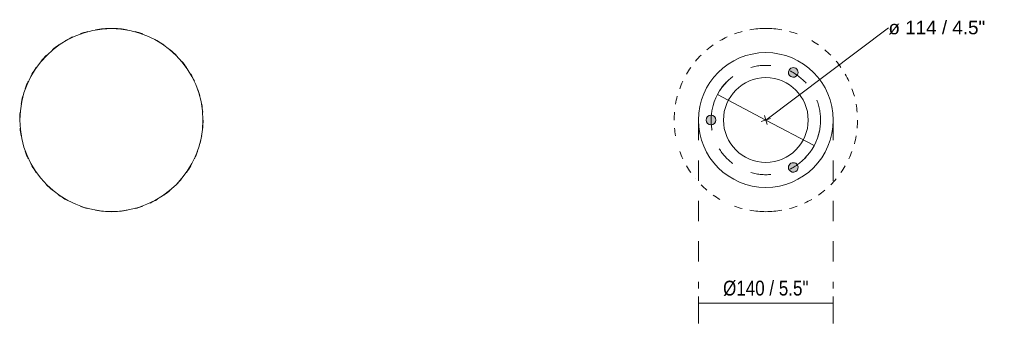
# Model space of a CAD drawing. Header units: millimetres. Extents: x -6911 to -5319, y -348 to 6696.
# Tile 2 of 2: x -6341 to -5319, y 6379 to 6696. Entities that reach past the tile are written whole.
import ezdxf

# ---------------------------------------------------------------- set-up
doc = ezdxf.new("R2010")
doc.units = ezdxf.units.MM
doc.linetypes.add('Dash', pattern=[42, 21, -21])
doc.layers.add('A-ANNO-DIMS', color=7, linetype='Dash', lineweight=9, true_color=0xd2d2d2)
for name, color, linetype, lineweight in [('A-ANNO-DIMS-7', 7, 'Continuous', 9), ('A-DETL-GENF', 7, 'Continuous', 9), ('E-LITE-EQPM', 7, 'Continuous', 20)]:
    doc.layers.add(name, color=color, linetype=linetype, lineweight=lineweight)
doc.styles.add('Arial', font='arial.ttf', dxfattribs={"height": 14})
doc.styles.add('Arial Narrow', font='ARIALN.TTF', dxfattribs={"height": 15.4})
doc.dimstyles.new('Diameter_-_3mm_Arial', dxfattribs={"dimscale": 304.8, "dimtxt": 14.283632, "dimasz": 0, "dimexe": 0.055118, "dimexo": 0, "dimgap": 0.034449, "dimtad": 3, "dimjust": 3, "dimtih": 1, "dimtoh": 1, "dimdec": 0, "dimzin": 0, "dimdsep": 46, "dimtxsty": 'Arial', "dimblk1": 'NONE', "dimblk2": 'NONE', "dimsah": 1, "dimcen": 0.09, "dimadec": 0, "dimazin": 0, "dimtfac": 1, "dimtdec": 4, "dimtix": 1, "dimtmove": 0, "dimatfit": 2, "dimfxl": 1, "dimtvp": 1, "dimtolj": 1, "dimtzin": 0, "dimarcsym": 2})
doc.dimstyles.new('FARO_-_2_2mm_Arial_Narrow_mm_Inch_Left', dxfattribs={"dimscale": 304.8, "dimtxt": 15.760837, "dimasz": 0, "dimexe": 0.068898, "dimexo": 0.0625, "dimgap": 0.011483, "dimtad": 1, "dimdec": 0, "dimzin": 0, "dimdsep": 46, "dimtxsty": 'Arial Narrow', "dimblk1": 'NONE', "dimblk2": 'NONE', "dimsah": 1, "dimcen": 0.09, "dimadec": 0, "dimazin": 0, "dimtfac": 1, "dimtdec": 4, "dimtix": 1, "dimtmove": 0, "dimatfit": 3, "dimfxl": 0.022966, "dimfxlon": 1, "dimtvp": 1, "dimtolj": 1, "dimtzin": 0, "dimarcsym": 2})

# ---------------------------------------------------------------- blocks, each defined once
blk = doc.blocks.new('74433S-02 - 74433S-02 MISTU Dark grey post lamp H300-512713-Planta_PDF')
at = {"layer": 'E-LITE-EQPM'}
for start, end in [(90, 100), (80, 90), (115, 120), (105, 110), (70, 75), (55, 60), (125, 130), (45, 50), (135, 140), (145, 150.0393), (35, 40), (25, 30), (155, 160), (15, 20), (165, 170), (5, 10), (175, 180), (355, 0), (185, 190), (345, 350), (200, 205), (335, 340), (210, 215), (325, 330), (315, 320), (225, 230), (234.8795, 240), (305, 310), (250, 255), (285, 290), (295, 300), (260, 270), (270, 280)]:
    blk.add_arc((0, 0), 95.2, start, end, dxfattribs=at)
blk = doc.blocks.new('74433S-02 - 74433S-02 MISTU Dark grey post lamp H300-512713-Planta_PDF Fixing Hole')
at = {"layer": 'E-LITE-EQPM', "color": 253, "true_color": 0xaaaaaa}
blk.add_line((-72.9, -61.2), (-73, -61.1), dxfattribs=at)
for start, end in [(90, 100), (80, 90), (115, 120), (105, 110), (70, 75), (55, 60), (125, 130), (45, 50), (135, 140), (145, 150), (35, 40), (25, 30), (155, 160), (15, 20), (165, 170), (5, 10), (175, 180), (355, 0), (185, 190), (345, 350), (200, 205), (335, 340), (210, 215), (325, 330), (315, 320.0416), (225, 230), (235, 240), (305, 310), (250, 255), (285, 290), (295, 300), (260, 270), (270, 280)]:
    blk.add_arc((0, 0), 95.2, start, end, dxfattribs=at)
blk = doc.blocks.new('DIMBLOCK6-Planta_PDF Fixing Hole')
at = {"layer": 'A-ANNO-DIMS-7', "color": 251, "true_color": 0x5b5b5b, "transparency": 16777216}
for p, q in [((-5636.5, 6408.4), (-5636.5, 6380.4)), ((-5636.5, 6401.4), (-5636.5, 6408.4)), ((-5636.5, 6401.4), (-5496.5, 6401.4)), ((-5496.5, 6408.4), (-5496.5, 6380.4)), ((-5496.5, 6401.4), (-5496.5, 6408.4))]:
    blk.add_line(p, q, dxfattribs=at)
at = {"layer": 'A-ANNO-DIMS-7', "color": 0, "transparency": 16777216, "insert": (-5610.9, 6424.8), "char_height": 15.4, "width": 106.573, "attachment_point": 1, "line_spacing_factor": 0.974696, "style": 'Arial Narrow'}
blk.add_mtext('Ø140 / 5.5"', dxfattribs=at)
blk = doc.blocks.new('_None')
blk = doc.blocks.new('DIMBLOCK7-Planta_PDF Fixing Hole')
at = {"layer": 'A-ANNO-DIMS-7', "color": 8, "true_color": 0x787878, "transparency": 16777216}
for p, q in [((-5439.2, 6687.6), (-5566.5, 6591.7)), ((-5439.2, 6687.6), (-5439.2, 6687.6)), ((-5566.5, 6591.7), (-5616.6, 6618.3)), ((-5567.9, 6596.4), (-5565.1, 6587)), ((-5571.2, 6590.3), (-5561.8, 6593.2)), ((-5566.5, 6591.7), (-5516.4, 6565.1))]:
    blk.add_line(p, q, dxfattribs=at)
for start, end in [(135.0668, 168.976), (315.0668, 348.976)]:
    blk.add_arc((-5566.5, 6591.7), 56.8, start, end, dxfattribs=at)
at = {"layer": 'A-ANNO-DIMS-7', "color": 0, "transparency": 16777216, "insert": (-5439.2, 6694.8), "char_height": 14, "width": 120.246, "attachment_point": 1, "line_spacing_factor": 0.941778, "style": 'Arial'}
blk.add_mtext('ø 114 / 4.5"', dxfattribs=at)

msp = doc.modelspace()

# ---------------------------------------------------------------- hatches: boundary and pattern name
at = {"layer": 'A-DETL-GENF', "true_color": 0xc0c0c0}
h = msp.add_hatch(color=9, dxfattribs=at)
h.paths.add_polyline_path([(-5538, 6537.4), (-5536.7, 6537.5), (-5535.5, 6538), (-5534.4, 6538.9), (-5533.7, 6539.9), (-5533.2, 6541.1), (-5533, 6542.4), (-5533.2, 6543.6), (-5533.7, 6544.9), (-5534.5, 6545.9), (-5535.5, 6546.7), (-5536.7, 6547.2), (-5538, 6547.4), (-5539.3, 6547.2), (-5540.5, 6546.7), (-5541.5, 6545.9), (-5542.3, 6544.9), (-5542.8, 6543.6), (-5543, 6542.4), (-5542.8, 6541.1), (-5542.3, 6539.9), (-5541.5, 6538.8), (-5540.5, 6538), (-5539.3, 6537.5)])
h.paths.add_polyline_path([(-5623.5, 6586.7), (-5622.2, 6586.9), (-5621, 6587.4), (-5620, 6588.2), (-5619.2, 6589.2), (-5618.7, 6590.4), (-5618.5, 6591.7), (-5618.7, 6593), (-5619.2, 6594.2), (-5620, 6595.2), (-5621, 6596), (-5622.2, 6596.5), (-5623.5, 6596.7), (-5624.8, 6596.5), (-5626, 6596), (-5627, 6595.2), (-5627.8, 6594.2), (-5628.3, 6593), (-5628.5, 6591.7), (-5628.3, 6590.4), (-5627.8, 6589.2), (-5627, 6588.2), (-5626, 6587.4), (-5624.8, 6586.9)])
h.paths.add_polyline_path([(-5538, 6636.1), (-5536.7, 6636.2), (-5535.5, 6636.7), (-5534.4, 6637.6), (-5533.7, 6638.6), (-5533.2, 6639.8), (-5533, 6641.1), (-5533.2, 6642.4), (-5533.7, 6643.6), (-5534.5, 6644.6), (-5535.5, 6645.4), (-5536.7, 6645.9), (-5538, 6646.1), (-5539.4, 6645.9), (-5540.5, 6645.4), (-5541.5, 6644.6), (-5542.3, 6643.6), (-5542.8, 6642.4), (-5543, 6641.1), (-5542.8, 6639.8), (-5542.3, 6638.6), (-5541.5, 6637.5), (-5540.5, 6636.7), (-5539.3, 6636.2)])

# ---------------------------------------------------------------- linework, layer by layer
at = {"layer": 'A-ANNO-DIMS'}
for p, q in [((-5636.5, 6591.7), (-5636.5, 6416.7)), ((-5496.5, 6591.7), (-5496.5, 6416.7))]:
    msp.add_line(p, q, dxfattribs=at)
msp.add_circle((-5566.5, 6591.7), 56.8, dxfattribs=at)
at = {"layer": 'E-LITE-EQPM'}
for centre, radius, start, end in [((-6246, 6591.7), 95, 0, 180), ((-5566.5, 6591.7), 70, 0, 180), ((-5538, 6641.1), 5, 330, 150), ((-5566.5, 6591.7), 44, 0, 180), ((-5538, 6641.1), 5, 150, 330), ((-5623.5, 6591.7), 5, 90, 270), ((-5623.5, 6591.7), 5, 270, 90), ((-6246, 6591.7), 95, 180, 0), ((-5566.5, 6591.7), 70, 180, 360), ((-5566.5, 6591.7), 44, 180, 0), ((-5538, 6542.4), 5, 30, 210), ((-5538, 6542.4), 5, 210, 30)]:
    msp.add_arc(centre, radius, start, end, dxfattribs=at)

# ---------------------------------------------------------------- block references
msp.add_blockref('74433S-02 - 74433S-02 MISTU Dark grey post lamp H300-512713-Planta_PDF', (-6246, 6591.7), dxfattribs=at)
at = {"layer": 'E-LITE-EQPM', "color": 253, "true_color": 0xaaaaaa}
msp.add_blockref('74433S-02 - 74433S-02 MISTU Dark grey post lamp H300-512713-Planta_PDF Fixing Hole', (-5566.5, 6591.7), dxfattribs=at)

# ---------------------------------------------------------------- dimensions: what is measured, and where the dimension line sits
at = {"layer": 'A-ANNO-DIMS', "color": 8, "linetype": 'Continuous', "true_color": 0x787878}
dim = msp.add_diameter_dim_2p(p1=(-5516.3618, 6565.0737), p2=(-5616.6374, 6618.3432), dimstyle='Diameter_-_3mm_Arial', override={"dimpost": 'ø<>'}, dxfattribs=at)
dim.commit()
dim.dimension.update_dxf_attribs({"geometry": 'DIMBLOCK7-Planta_PDF Fixing Hole', "text_midpoint": (-5544.7073, 6632.7308)})
at = {"layer": 'A-ANNO-DIMS', "color": 251, "linetype": 'Continuous', "true_color": 0x5b5b5b}
dim = msp.add_linear_dim(base=(-5496.5, 6401.4), p1=(-5636.5, 6408.4), p2=(-5496.5, 6408.4), text='Ø<>', dimstyle='FARO_-_2_2mm_Arial_Narrow_mm_Inch_Left', override={"dimpost": '<>', "dimfxl": 140}, dxfattribs=at)
dim.commit()
dim.dimension.update_dxf_attribs({"geometry": 'DIMBLOCK6-Planta_PDF Fixing Hole', "text_midpoint": (-5566.5, 6415)})

doc.saveas('drawing.dxf')
